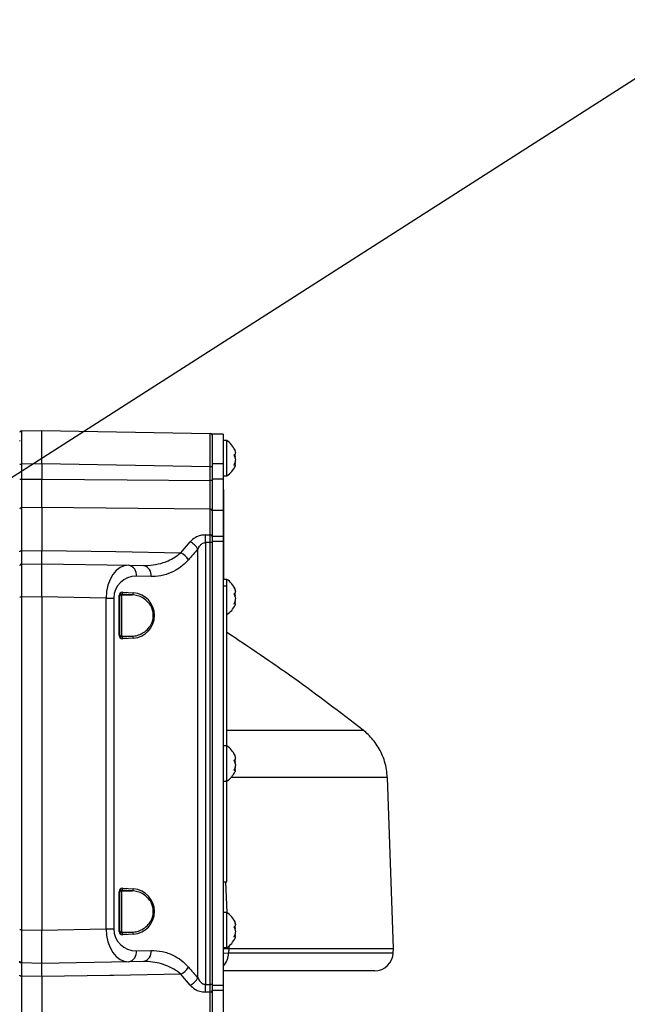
# Model space of a CAD drawing. Extents: x 0 to 16820, y 0 to 11880.
# Tile 54 of 84: x 8990 to 9155, y 6658 to 6924. Entities that reach past the tile are written whole.
import ezdxf

# ---------------------------------------------------------------- set-up
doc = ezdxf.new("R2010")
doc.units = 0
doc.header["$LTSCALE"] = 20
doc.layers.get('0').update_dxf_attribs({"linetype": 'CONTINUOUS'})
doc.styles.add('SLDTEXTSTYLE0', font='TXT', dxfattribs={"width": 0.605})
doc.dimstyles.new('SLDDIMSTYLE0', dxfattribs={"dimtxt": 100, "dimasz": 100, "dimexe": 0, "dimexo": 0.0625, "dimgap": 25, "dimtad": 1, "dimdec": 1, "dimrnd": 1e-09, "dimzin": 12, "dimtxsty": 'SLDTEXTSTYLE0', "dimsah": 1, "dimcen": 0, "dimazin": 3, "dimtfac": 1, "dimtofl": 0, "dimtmove": 0, "dimatfit": 3, "dimtolj": 1, "dimtzin": 12})
doc.dimstyles.new('SLDDIMSTYLE1', dxfattribs={"dimtxt": 100, "dimasz": 100, "dimexe": 0, "dimexo": 0.0625, "dimgap": 25, "dimtad": 1, "dimdec": 4, "dimlfac": 20, "dimzin": 12, "dimtxsty": 'SLDTEXTSTYLE0', "dimsah": 1, "dimcen": 0.09, "dimadec": 1, "dimazin": 3, "dimtfac": 1, "dimtofl": 0, "dimtmove": 0, "dimatfit": 3, "dimtolj": 1, "dimtzin": 12})

# ---------------------------------------------------------------- blocks, each defined once
blk = doc.blocks.new('_D')
at = {"color": 7, "linetype": 'CONTINUOUS'}
for q in [(10380.8, 9036.16), (8366, 6401.82)]:
    blk.add_line((9334.36, 7667.96), q, dxfattribs=at)
blk.add_solid([(9334.36, 7667.96), (9407.03, 7738.27), (9383.2, 7756.5)], dxfattribs=at)
at = {"color": 7, "linetype": 'CONTINUOUS', "insert": (10032.55, 8792.98), "char_height": 100, "attachment_point": 1, "rotation": 52.5905, "style": 'SLDTEXTSTYLE0'}
blk.add_mtext('R1594', dxfattribs=at)
blk = doc.blocks.new('_D_1')
at = {"color": 7, "linetype": 'CONTINUOUS'}
blk.add_line((11867.49, 8642.4), (8366, 6401.82), dxfattribs=at)
blk.add_solid([(11867.49, 8642.4), (11775.17, 8601.13), (11791.34, 8575.86)], dxfattribs=at)
at = {"color": 7, "linetype": 'CONTINUOUS', "insert": (9875.65, 7520.81), "char_height": 100, "attachment_point": 1, "rotation": 32.6149, "style": 'SLDTEXTSTYLE0'}
blk.add_mtext('R4157', dxfattribs=at)
blk = doc.blocks.new('_D_2')
at = {"color": 7, "linetype": 'CONTINUOUS'}
for p, q in [((4232.76, 7130.62), (3693.35, 7225.73)), ((8406, 6401.82), (13110.72, 6401.82))]:
    blk.add_line(p, q, dxfattribs=at)
blk.add_arc((8366, 6401.82), 4714.73, 0, 170, dxfattribs=at)
for points in [[(3722.9, 7220.52), (3756.05, 7316.05), (3726.56, 7321.58)], [(13080.72, 6401.82), (13094.66, 6501.97), (13064.66, 6501.66)]]:
    blk.add_solid(points, dxfattribs=at)
at = {"color": 7, "linetype": 'CONTINUOUS', "insert": (8646.6, 11239.4), "char_height": 100, "attachment_point": 1, "rotation": 355, "style": 'SLDTEXTSTYLE0'}
blk.add_mtext('170°', dxfattribs=at)

msp = doc.modelspace()

# ---------------------------------------------------------------- linework, layer by layer
at = {"color": 7, "linetype": 'CONTINUOUS'}
for p, q in [((8990.988226, 6812.7236365), (8996.4969469, 6812.8198086)), ((8996.4969469, 6803.8211761), (8996.4969469, 6812.8198086)), ((8996.4969469, 6812.8198086), (9042.0056297, 6812.0254277)), ((9045.4969121, 6811.8197916), (9042.4969507, 6811.8197916)), ((9042.4969507, 6811.8197916), (9042.4969507, 6803.8198052)), ((9045.4969121, 6811.8197916), (9045.4969121, 6803.8198052)), ((9046.4968992, 6810.0697993), (9045.4969121, 6810.0697993)), ((9046.4968992, 6804.3326138), (9046.4968992, 6810.0697993)), ((8996.4969469, 6803.8211761), (8996.4969469, 6799.6565698)), ((9042.4969507, 6803.8198052), (9042.4969507, 6799.6572851)), ((9045.4969121, 6803.8198052), (9045.4969121, 6799.6572851)), ((9046.4968992, 6800.5698024), (9046.4968992, 6804.3326138)), ((9048.6564351, 6803.5691677), (9048.4357787, 6803.5691677)), ((9042.4969507, 6799.6572851), (9042.4969507, 6791.2051676)), ((9045.4969121, 6800.5698024), (9046.4968992, 6800.5698024)), ((9045.4969121, 6799.6572851), (9045.4969121, 6791.2051676)), ((9045.4969121, 6796.819806), (9045.6969453, 6796.819806)), ((9045.6969453, 6772.8197871), (9045.6969453, 6796.819806)), ((8996.4969469, 6791.9739483), (8996.4969469, 6780.4192899)), ((9042.4969507, 6791.2051676), (9042.4969507, 6784.1991185)), ((9045.4969121, 6791.2051676), (9045.4969121, 6784.1991185)), ((9042.4969507, 6784.1991185), (9042.4969507, 6782.8198074)), ((9042.4969507, 6782.8198074), (9042.4969507, 6662.8198026)), ((9045.4969121, 6784.1991185), (9045.4969121, 6782.8198074)), ((9045.4969121, 6782.8198074), (9045.4969121, 6662.8198026)), ((8990.988226, 6776.7236529), (8996.4969469, 6776.8197952)), ((8996.4969469, 6767.8211628), (8996.4969469, 6776.8197952)), ((8996.4969469, 6776.8197952), (9019.9643089, 6776.4101623)), ((9019.9643089, 6776.4101623), (9023.944111, 6776.3406931)), ((9045.4969121, 6772.8197871), (9045.6969453, 6772.8197871)), ((9046.4968992, 6772.5698052), (9045.4969121, 6772.5698052)), ((9046.4968992, 6770.8197831), (9046.4968992, 6772.5698052)), ((9045.4969121, 6770.8197831), (9046.4968992, 6770.8197831)), ((9046.4968992, 6727.5697885), (9046.4968992, 6770.8197831)), ((8996.4969469, 6767.8211628), (8996.4969469, 6677.8184174)), ((9017.496915, 6768.1780754), (9017.496915, 6757.4615179)), ((9048.6564351, 6766.0691737), (9048.4357787, 6766.0691737)), ((9083.2522823, 6731.8396865), (9083.2391096, 6731.8395673)), ((9046.4968992, 6727.5697885), (9045.4969121, 6727.5697885)), ((9046.4968992, 6721.8326031), (9046.4968992, 6727.5697885)), ((9046.4968992, 6718.0697916), (9046.4968992, 6721.8326031)), ((9048.6564351, 6721.0691868), (9048.4357787, 6721.0691868)), ((9089.768262, 6719.0392612), (9089.7736264, 6719.039291)), ((9091.4604379, 6672.8197931), (9089.8463441, 6719.0418242)), ((9045.4969121, 6718.0697916), (9046.4968992, 6718.0697916)), ((9046.4968992, 6690.8197998), (9046.4968992, 6718.0697916)), ((9045.4969121, 6690.8197998), (9046.4968992, 6690.8197998)), ((9017.496915, 6688.1780921), (9017.496915, 6677.4615048)), ((9046.4968992, 6682.5698017), (9045.4969121, 6682.5698017)), ((9046.4968992, 6676.8326162), (9046.4968992, 6682.5698017)), ((8996.4969469, 6668.819785), (8996.4969469, 6677.8184174)), ((9017.9881765, 6677.0355104), (9020.8611799, 6677.2153972)), ((9046.4968992, 6673.0698048), (9046.4968992, 6676.8326162)), ((9048.6564351, 6676.0691701), (9048.4357787, 6676.0691701)), ((9045.4969121, 6673.0698048), (9046.4968992, 6673.0698048)), ((9045.4969121, 6672.8197931), (9047.003956, 6672.8197931)), ((9047.003956, 6672.8197931), (9091.4604379, 6672.8197931)), ((9091.4194299, 6671.6452836), (9091.4604379, 6672.8197931)), ((8996.4969469, 6668.819785), (8990.988226, 6668.9159571)), ((9019.9643089, 6669.2294179), (8996.4969469, 6668.819785)), ((9023.944111, 6669.2988871), (9019.9643089, 6669.2294179)), ((8996.4969469, 6665.2202903), (8996.4969469, 6653.6656319)), ((9086.4224745, 6666.8197809), (9045.4969121, 6666.8197809)), ((9042.4969507, 6662.8198026), (9042.4969507, 6661.4404915)), ((9045.4969121, 6662.8198026), (9045.4969121, 6661.4404915)), ((9042.4969507, 6661.4404915), (9042.4969507, 6654.4344424)), ((9045.4969121, 6661.4404915), (9045.4969121, 6654.4344424))]:
    msp.add_line(p, q, dxfattribs=at)
at = {"color": 8, "linetype": 'CONTINUOUS'}
for p, q in [((8990.496905, 6803.725004), (8990.988226, 6803.725004)), ((8996.4969469, 6803.8211761), (8990.988226, 6803.725004)), ((8990.988226, 6803.725004), (8990.988226, 6799.6115087)), ((9042.0056297, 6803.0267952), (8996.4969469, 6803.8211761)), ((9045.4969121, 6803.8198052), (9042.4969507, 6803.8198052)), ((9042.0056297, 6799.2835043), (9042.0056297, 6803.0267952)), ((9042.4969507, 6803.0267952), (9042.0056297, 6803.0267952)), ((8990.496905, 6799.6115087), (8990.988226, 6799.6115087)), ((9042.4969507, 6799.2835043), (9042.0056297, 6799.2835043)), ((9045.4969121, 6799.6572851), (9042.4969507, 6799.6572851)), ((8996.4969469, 6791.9739483), (8990.988226, 6791.9259964)), ((8990.988226, 6791.9259964), (8990.988226, 6780.3266047)), ((9042.0056297, 6784.5780252), (9042.0056297, 6791.5769516)), ((9045.4969121, 6791.2051676), (9042.4969507, 6791.2051676)), ((9034.0400053, 6779.7877191), (9036.5708781, 6782.7441989)), ((9040.7088114, 6784.5868765), (9042.0056297, 6784.5780252)), ((9040.7088114, 6782.5104891), (9040.7088114, 6663.1290911)), ((9042.4969507, 6782.5013994), (9042.0056297, 6782.5013994)), ((9042.0056297, 6663.1382106), (9042.0056297, 6782.5013994)), ((9045.4969121, 6784.1991185), (9042.4969507, 6784.1991185)), ((9045.4969121, 6782.8198074), (9042.4969507, 6782.8198074)), ((8990.988226, 6780.3266047), (8996.4969469, 6780.4192899)), ((9038.6398746, 6664.9082004), (9038.6398746, 6780.7313798)), ((9026.0130478, 6773.3411489), (9022.0333053, 6773.4106182)), ((9018.3330489, 6769.1023944), (9021.2059928, 6768.9225076)), ((8990.988226, 6767.7250205), (8990.496905, 6767.7250205)), ((8996.4969469, 6767.8211628), (8990.988226, 6767.7250205)), ((8990.988226, 6767.7250205), (8990.988226, 6677.9145895)), ((9013.8586475, 6767.518103), (8996.4969469, 6767.8211628)), ((9013.8586475, 6678.1214772), (9013.8586475, 6767.518103)), ((9013.8586475, 6767.518103), (9015.9276439, 6767.518103)), ((9015.9276439, 6767.518103), (9015.9276439, 6678.1214772)), ((9017.3504664, 6757.4615179), (9017.3504664, 6768.1780754)), ((9017.496915, 6768.1780754), (9017.3504664, 6768.1780754)), ((9017.9881765, 6768.6040698), (9017.9881765, 6768.3742045)), ((9020.8611799, 6768.424183), (9017.9881765, 6768.6040698)), ((9017.9881765, 6768.3742045), (9020.8611799, 6768.424183)), ((9017.9881765, 6768.3742045), (9017.9881765, 6757.2653888)), ((9017.496915, 6757.4615179), (9017.3504664, 6757.4615179)), ((9017.9881765, 6757.2653888), (9017.9881765, 6757.0355235)), ((9017.9881765, 6757.2653888), (9020.8611799, 6757.2154103)), ((9017.9881765, 6757.0355235), (9020.8611799, 6757.2154103)), ((9021.2059928, 6756.7170857), (9018.3330489, 6756.5371989)), ((9018.3330489, 6689.1024111), (9021.2059928, 6688.9224945)), ((9046.0660173, 6690.8197998), (9046.495886, 6682.5698017)), ((9017.3504664, 6677.4615048), (9017.3504664, 6688.1780921)), ((9017.496915, 6688.1780921), (9017.3504664, 6688.1780921)), ((9017.9881765, 6688.6040865), (9017.9881765, 6688.3741914)), ((9020.8611799, 6688.4241699), (9017.9881765, 6688.6040865)), ((9017.9881765, 6688.3741914), (9020.8611799, 6688.4241699)), ((9017.9881765, 6688.3741914), (9017.9881765, 6677.2654055)), ((8990.988226, 6677.9145895), (8990.496905, 6677.9145895)), ((8990.988226, 6677.9145895), (8996.4969469, 6677.8184174)), ((8996.4969469, 6677.8184174), (9013.8586475, 6678.1214772)), ((9013.8586475, 6678.1214772), (9015.9276439, 6678.1214772)), ((9017.496915, 6677.4615048), (9017.3504664, 6677.4615048)), ((9017.9881765, 6677.2654055), (9017.9881765, 6677.0355104)), ((9017.9881765, 6677.2654055), (9020.8611799, 6677.2153972)), ((9021.2059928, 6676.7170726), (9018.3330489, 6676.5371858)), ((9046.9650937, 6673.5647319), (9047.003956, 6672.8197931)), ((9022.0333053, 6672.228962), (9026.0130478, 6672.2984312)), ((9045.4969121, 6671.6108917), (9046.942742, 6671.6452836)), ((9047.003956, 6672.8197931), (9046.942742, 6671.6452836)), ((9046.942742, 6671.6452836), (9091.4194299, 6671.6452836)), ((8996.4969469, 6665.2202903), (8990.988226, 6665.3129755)), ((8990.988226, 6665.3129755), (8990.988226, 6653.7135838)), ((9036.5708781, 6662.8953813), (9034.0400053, 6665.8518611)), ((9042.4969507, 6663.1382106), (9042.0056297, 6663.1382106)), ((9045.4969121, 6662.8198026), (9042.4969507, 6662.8198026)), ((9042.0056297, 6661.0615848), (9040.7088114, 6661.0527037)), ((9042.0056297, 6654.0626286), (9042.0056297, 6661.0615848)), ((9045.4969121, 6661.4404915), (9042.4969507, 6661.4404915))]:
    msp.add_line(p, q, dxfattribs=at)
at = {"color": 8, "linetype": 'CONTINUOUS', "flags": 128}
for points in [[(8990.988226, 6799.6115087), (8993.4553815, 6799.6316849), (8996.4969469, 6799.6565698)], [(8996.4969469, 6799.6565698), (9019.5386721, 6799.4678913), (9042.0056297, 6799.2835043)], [(9042.0056297, 6791.5769516), (9022.5005461, 6791.7473613), (8996.4969469, 6791.9739483)], [(8990.496905, 6780.0068258), (8990.5063225, 6780.0685464), (8990.5341579, 6780.1279424), (8990.5793978, 6780.1827787), (8990.6403137, 6780.2309988), (8990.7146407, 6780.2708147), (8990.7995773, 6780.3006767), (8990.8919049, 6780.3195117), (8990.988226, 6780.3266047)], [(8996.4969469, 6780.4192899), (9016.4933516, 6780.0828813), (9034.0400053, 6779.7877191)], [(8990.988226, 6665.3129755), (8990.8919049, 6665.3200684), (8990.7995773, 6665.3389035), (8990.7146407, 6665.3687952), (8990.6403137, 6665.4085813), (8990.5793978, 6665.4568015), (8990.5341579, 6665.5116676), (8990.5063225, 6665.5710338), (8990.496905, 6665.6327544)], [(9034.0400053, 6665.8518611), (9015.9397436, 6665.5474006), (9014.823289, 6665.5286251), (8996.4969469, 6665.2202903)]]:
    msp.add_lwpolyline(points, dxfattribs=at)
at = {"color": 7, "linetype": 'CONTINUOUS'}
for centre, radius, start, end in [((8365.9969283, 6401.8197952), 4157, 190, 170), ((8365.9969283, 6401.8197952), 1594, 190, 170), ((8990.9969283, 6812.2237162), 0.5, 91, 180), ((9041.9969283, 6811.5255136), 0.5, 0, 89), ((9043.2027759, 6805.0549612), 6, 24.047192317, 56.699823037), ((9043.2027759, 6805.5846292), 6, 303.300176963, 336.042113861), ((8990.9969283, 6776.2237162), 0.5, 91, 179.999999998), ((9043.2027759, 6767.5549612), 6, 24.047192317, 56.699823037), ((9043.2027759, 6768.0846292), 6, 303.300176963, 336.042113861), ((9043.2027759, 6722.5549612), 6, 24.047192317, 56.699823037), ((9043.2027759, 6723.0846292), 6, 303.300176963, 336.042113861), ((9043.2027759, 6677.5549612), 6, 24.047192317, 56.699823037), ((9043.2027759, 6678.0846292), 6, 303.300176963, 336.042113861), ((9086.4224884, 6671.8197952), 5, 270, 358), ((8990.9969283, 6669.4158742), 0.5, 180, 269)]:
    msp.add_arc(centre, radius, start, end, dxfattribs=at)
at = {"color": 8, "linetype": 'CONTINUOUS'}
for centre, radius, start, end in [((8990.9437075, 6791.4766848), 0.4515117, 84.341511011, 171.717705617), ((9042.0497134, 6791.1272603), 0.4518469, 8.191113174, 95.598880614), ((9034.2201425, 6778.2580743), 5.0647085, 29.231608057, 62.345397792), ((8910.1578589, 6783.5486828), 130.5550805, 359.544370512, 0.455629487), ((9042.0646188, 6784.1399843), 0.441995, 12.002757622, 97.669648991), ((9031.6589191, 6775.1366239), 5.2251563, 31.608019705, 62.890232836), ((9019.3970757, 6773.8055635), 2.6656497, 351.479630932, 77.713885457), ((9023.376973, 6773.7362123), 2.6655141, 351.476627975, 77.715345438), ((9017.8579807, 6769.0626728), 0.4767259, 285.849053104, 4.779529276), ((9020.7311246, 6768.882632), 0.4765394, 285.837866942, 4.799983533), ((9017.9961514, 6767.8750311), 0.4992371, 90.915293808, 179.906013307), ((9017.9961514, 6757.7645623), 0.4992372, 180.097416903, 269.084702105), ((9017.8579807, 6756.5769205), 0.4767259, 355.220470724, 74.150946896), ((9020.7311246, 6756.7569613), 0.4765394, 355.200016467, 74.162133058), ((9017.8580219, 6689.062661), 0.4766873, 285.845230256, 4.783352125), ((9020.7310835, 6688.8826473), 0.476578, 285.841688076, 4.7961624), ((9017.9961341, 6687.875035), 0.4992198, 90.913342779, 179.904538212), ((9017.9960908, 6677.7645192), 0.4991765, 180.090573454, 269.091545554), ((9017.8580219, 6676.5769359), 0.4766873, 355.216647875, 74.154769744), ((9020.7311636, 6676.7569752), 0.4765029, 355.196392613, 74.165756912), ((9019.3970757, 6671.8340167), 2.6656497, 282.286114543, 8.520369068), ((9023.3769245, 6671.9034013), 2.6655571, 282.285520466, 8.52250612), ((9041.6363911, 6671.7087555), 5.3067304, 316.675244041, 359.314689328), ((9031.6587672, 6670.5031206), 5.2253717, 297.110428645, 328.391318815), ((9034.2200212, 6667.3816306), 5.0648752, 297.655162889, 330.767831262), ((8910.1576638, 6662.0908974), 130.5552756, 359.544371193, 0.455628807), ((9042.0646738, 6661.4995557), 0.4419329, 262.322083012, 348.000864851)]:
    msp.add_arc(centre, radius, start, end, dxfattribs=at)
for centre, major_axis, ratio, start_param, end_param in [((8990.9969283, 6803.7224214), (-0.0087261, 9.0012186), 0.0009691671, 0.0000159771, 1.5705077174), ((9041.9969283, 6803.0242188), (0.0087261, 9.0012186), 0.0009691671, 4.7126775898, 6.2831693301), ((9101.1376931, 6722.8197952), (85.2100595, 0), 0.9998476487, 2.3941888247, 2.438982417), ((8990.9969283, 6767.7224214), (-0.0087261, 9.0012186), 0.0009691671, 0.0000159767, 1.5705077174), ((9019.9138344, 6767.4096807), (-0.0376449, 9.0010745), 0.6727278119, 6.268629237, 7.8391209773), ((9022.0351548, 6767.4096807), (5.6431476, -2.395374), 0.9751955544, 1.9635715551, 3.5340632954), ((9018.3504817, 6768.097953), (-0.7071068, 0.7660323), 0.9230769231, 5.5152404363, 7.0685834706), ((9020.8237593, 6762.8197952), (6.1155983, 0), 0.9998476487, 4.774934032, 7.7914365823), ((9018.3504817, 6757.5416374), (0.7071068, 0.7660323), 0.9230769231, 2.3561944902, 3.9095375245), ((9018.3504817, 6688.097953), (-0.7071068, 0.7660323), 0.9230769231, 5.5152404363, 7.0685834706), ((9020.8237593, 6682.8197952), (6.1155983, 0), 0.9998476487, 4.774934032, 7.7914365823), ((8990.9969283, 6677.917169), (0.0087261, 9.0012186), 0.0009691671, 1.5710849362, 3.1415766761), ((9019.9138344, 6678.2299098), (0.0376449, 9.0010745), 0.6727278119, 1.5856569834, 3.1561487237), ((9022.0351548, 6678.2299098), (5.6431476, 2.395374), 0.9751955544, 2.7491220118, 4.3196137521), ((9018.3504817, 6677.5416374), (0.7071068, 0.7660323), 0.9230769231, 2.3561944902, 3.9095375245), ((9101.1376931, 6722.8197952), (85.2100595, 0), 0.9998476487, 3.8442028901, 3.8889964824)]:
    msp.add_ellipse(centre, major_axis=major_axis, ratio=ratio, start_param=start_param, end_param=end_param, dxfattribs=at)
at = {"color": 7, "linetype": 'CONTINUOUS'}
for centre, major_axis, ratio, start_param, end_param in [((8991.4469283, 6808.7697952), (0, -1.75), 0.7142857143, 3.8716399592, 4.0049057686), ((9017.9969283, 6768.097953), (-0.3570208, 0.4106288), 0.852477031, 5.5053842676, 7.0587273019), ((9017.9969283, 6757.5416374), (0.3570208, 0.4106288), 0.852477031, 2.3660506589, 3.9193936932), ((9017.9969283, 6688.097953), (-0.3570208, 0.4106288), 0.852477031, 5.5053842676, 7.0587273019), ((9017.9969283, 6677.5416374), (0.3570208, 0.4106288), 0.852477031, 2.3660506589, 3.9193936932)]:
    msp.add_ellipse(centre, major_axis=major_axis, ratio=ratio, start_param=start_param, end_param=end_param, dxfattribs=at)
for points, knots in [([(9048.39036, 6808.0097435), (9048.4939634, 6807.793107), (9048.7028207, 6807.3563827), (9048.8009008, 6806.7872274), (9048.7205951, 6806.3988205), (9048.5560661, 6806.2284966), (9048.4262174, 6806.1825075), (9048.39036, 6806.1698078)], [0, 0, 0, 0, 0.2469100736, 0.4977535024, 0.7104281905, 0.9200353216, 1, 1, 1, 1]), ([(9048.7110926, 6807.1218131), (9048.7377444, 6807.1378164), (9048.803708, 6807.1774245), (9048.7157602, 6807.4480534), (9048.556468, 6807.7539992), (9048.4263025, 6807.9544054), (9048.39036, 6808.0097435)], [0, 0, 0, 0, 0.2230907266, 0.5521519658, 0.8763358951, 1, 1, 1, 1]), ([(9048.39036, 6806.1698078), (9048.4939641, 6805.9971699), (9048.70282, 6805.6491484), (9048.8008941, 6804.9583419), (9048.7206205, 6804.2761617), (9048.5560248, 6803.7937842), (9048.426216, 6803.5477971), (9048.39036, 6803.4798501)], [0, 0, 0, 0, 0.2469088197, 0.4977447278, 0.7104308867, 0.9200147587, 1, 1, 1, 1]), ([(9048.7110926, 6805.3197859), (9048.736471, 6805.4514394), (9048.7992611, 6805.7771712), (9048.7625606, 6806.1763793), (9048.6876353, 6806.3912586), (9048.6823631, 6806.4063786)], [0, 0, 0, 0, 0.3867363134, 0.9568477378, 1, 1, 1, 1]), ([(9048.39036, 6803.4798501), (9048.4948317, 6803.5245291), (9048.705469, 6803.6146113), (9048.7909175, 6803.4830329), (9048.7628529, 6803.2968881), (9048.6878066, 6803.1567661), (9048.6826016, 6803.1470476)], [0, 0, 0, 0, 0.3399269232, 0.6853649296, 0.9781777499, 1, 1, 1, 1]), ([(9048.7110926, 6803.5177885), (9048.7364655, 6803.6324971), (9048.7992417, 6803.9163021), (9048.7626341, 6804.1528484), (9048.6876353, 6804.2279441), (9048.6823631, 6804.2332231)], [0, 0, 0, 0, 0.3867573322, 0.9568911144, 1, 1, 1, 1]), ([(8996.4969469, 6791.9739483), (8996.4969469, 6792.4347388), (8996.4969469, 6793.6644838), (8996.4969469, 6796.2914984), (8996.4969469, 6798.5348856), (8996.4969469, 6799.6565698)], [0, 0, 0, 0, 0.2305466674, 0.6152765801, 1, 1, 1, 1]), ([(9042.4969507, 6799.2835043), (9042.4969507, 6798.5670334), (9042.4969507, 6796.6767581), (9042.4969507, 6793.7150262), (9042.4969507, 6792.0327638), (9042.4969507, 6791.1916374)], [0, 0, 0, 0, 0.2338301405, 0.6169172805, 1, 1, 1, 1]), ([(9042.4969507, 6784.231901), (9042.4969507, 6783.9778813), (9042.4969507, 6783.4994269), (9042.4969507, 6782.8557787), (9042.4969507, 6782.5388368), (9042.4969507, 6782.5013994)], [0, 0, 0, 0, 0.499531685, 0.9408843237, 1, 1, 1, 1]), ([(8996.4969469, 6776.8197952), (8996.4969469, 6776.8614788), (8996.4969469, 6776.9727166), (8996.4969469, 6778.0489729), (8996.4969469, 6779.6291909), (8996.4969469, 6780.4192899)], [0, 0, 0, 0, 0.2305635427, 0.6152866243, 1, 1, 1, 1]), ([(9048.39036, 6770.5097495), (9048.493963, 6770.2931029), (9048.7028159, 6769.8563661), (9048.800902, 6769.2871991), (9048.7205928, 6768.8988314), (9048.5560661, 6768.728502), (9048.4262174, 6768.6825134), (9048.39036, 6768.6698137)], [0, 0, 0, 0, 0.2469178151, 0.4977605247, 0.7104290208, 0.9200355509, 1, 1, 1, 1]), ([(9048.7110926, 6769.6218191), (9048.7377508, 6769.6378083), (9048.8036952, 6769.6773608), (9048.7157347, 6769.9480932), (9048.5564711, 6770.2540014), (9048.4263026, 6770.4544115), (9048.39036, 6770.5097495)], [0, 0, 0, 0, 0.2232071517, 0.5521483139, 0.8763374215, 1, 1, 1, 1]), ([(9048.7110926, 6767.8197919), (9048.7364673, 6767.9514341), (9048.7992527, 6768.2771593), (9048.762604, 6768.6763832), (9048.6876353, 6768.8912447), (9048.6823631, 6768.9063548)], [0, 0, 0, 0, 0.386720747, 0.9568714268, 1, 1, 1, 1]), ([(9048.39036, 6768.6698137), (9048.4939632, 6768.4971641), (9048.7028106, 6768.1491303), (9048.8009002, 6767.4583509), (9048.7206039, 6766.7761242), (9048.5560635, 6766.2938716), (9048.4262173, 6766.0478074), (9048.39036, 6765.9798561)], [0, 0, 0, 0, 0.24691918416, 0.49774910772, 0.71043792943, 0.92003671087, 1, 1, 1, 1]), ([(9048.39036, 6765.9798561), (9048.4948317, 6766.024535), (9048.705469, 6766.1146172), (9048.7909175, 6765.9830389), (9048.7628529, 6765.7968941), (9048.6878066, 6765.6567721), (9048.6826016, 6765.6470536)], [0, 0, 0, 0, 0.3399269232, 0.6853649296, 0.9781777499, 1, 1, 1, 1]), ([(9048.7009598, 6765.9612595), (9048.7311208, 6766.0956614), (9048.7993389, 6766.3996512), (9048.7626896, 6766.6528502), (9048.6876376, 6766.7279512), (9048.6823631, 6766.733229)], [0, 0, 0, 0, 0.4242366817, 0.959537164, 1, 1, 1, 1]), ([(9083.2724882, 6731.8666874), (9077.0780749, 6736.6130568), (9065.0707432, 6745.8134812), (9052.4882866, 6754.2093038), (9046.3969423, 6758.2738398)], [0, 0, 0, 0, 0.5158859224, 1, 1, 1, 1]), ([(9089.8114754, 6719.0433739), (9089.7634003, 6719.7618682), (9089.6658655, 6721.2195493), (9089.1544871, 6723.3422603), (9088.4093293, 6725.3594652), (9087.4462569, 6727.2031088), (9086.313451, 6728.8641321), (9085.0328882, 6730.3156005), (9084.0045981, 6731.3065097), (9083.3752414, 6731.7615692), (9083.2489444, 6731.8528889)], [0, 0, 0, 0, 0.1451138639, 0.2944070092, 0.4386902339, 0.5782369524, 0.7131346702, 0.8433116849, 0.9685563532, 1, 1, 1, 1]), ([(9048.39036, 6725.5097626), (9048.4939621, 6725.2931226), (9048.7028011, 6724.856424), (9048.8009052, 6724.2872014), (9048.7205897, 6723.898863), (9048.5560704, 6723.7284608), (9048.4262176, 6723.6825145), (9048.39036, 6723.6698268)], [0, 0, 0, 0, 0.2469386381, 0.4977738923, 0.7104360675, 0.9200396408, 1, 1, 1, 1]), ([(9048.7110926, 6724.6218024), (9048.7377506, 6724.637803), (9048.8036942, 6724.6773834), (9048.7157411, 6724.9481118), (9048.5564586, 6725.2539788), (9048.4263022, 6725.4544133), (9048.39036, 6725.5097626)], [0, 0, 0, 0, 0.2232087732, 0.5521487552, 0.8763275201, 1, 1, 1, 1]), ([(9048.39036, 6723.6698268), (9048.4939638, 6723.4971687), (9048.7028278, 6723.1490921), (9048.8008977, 6722.4583953), (9048.7206025, 6721.776134), (9048.5560481, 6721.2937973), (9048.4262168, 6721.0478069), (9048.39036, 6720.9798692)], [0, 0, 0, 0, 0.24690663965, 0.49776061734, 0.71042887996, 0.92002622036, 1, 1, 1, 1]), ([(9048.7110926, 6722.819805), (9048.7364627, 6722.9514653), (9048.7992438, 6723.2772726), (9048.7626572, 6723.6762364), (9048.6876353, 6723.8912573), (9048.6823631, 6723.9063679)], [0, 0, 0, 0, 0.3866878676, 0.9568994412, 1, 1, 1, 1]), ([(9048.39036, 6720.9798692), (9048.4948296, 6721.0245464), (9048.7053987, 6721.1145976), (9048.7909264, 6720.9829766), (9048.7628773, 6720.7969241), (9048.6878066, 6720.6567554), (9048.6826016, 6720.6470369)], [0, 0, 0, 0, 0.3399935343, 0.6852910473, 0.9781797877, 1, 1, 1, 1]), ([(9048.7009598, 6720.9612726), (9048.7311222, 6721.09564), (9048.7993347, 6721.3995127), (9048.7626847, 6721.6529977), (9048.6876376, 6721.7279449), (9048.6823631, 6721.7332123)], [0, 0, 0, 0, 0.4242919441, 0.9595383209, 1, 1, 1, 1]), ([(9048.39036, 6680.5097459), (9048.493963, 6680.2930971), (9048.7028126, 6679.8563623), (9048.8009021, 6679.2872291), (9048.7205946, 6678.8988219), (9048.5560662, 6678.728499), (9048.4262175, 6678.6825099), (9048.39036, 6678.6698101)], [0, 0, 0, 0, 0.2469183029, 0.4977539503, 0.7104284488, 0.9200353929, 1, 1, 1, 1]), ([(9048.7110926, 6679.6218155), (9048.7377505, 6679.6378029), (9048.803695, 6679.6773513), (9048.7157399, 6679.9481313), (9048.5564679, 6680.2539989), (9048.4263025, 6680.4544073), (9048.39036, 6680.5097459)], [0, 0, 0, 0, 0.2232077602, 0.5521562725, 0.8763370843, 1, 1, 1, 1]), ([(9048.39036, 6678.6698101), (9048.4939636, 6678.4971714), (9048.7028188, 6678.1491482), (9048.8008988, 6677.4583541), (9048.7206045, 6676.7761213), (9048.5560635, 6676.293868), (9048.4262173, 6676.0478038), (9048.39036, 6675.9798525)], [0, 0, 0, 0, 0.24691145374, 0.49775003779, 0.71043846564, 0.92003685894, 1, 1, 1, 1]), ([(9048.7110926, 6677.8197883), (9048.736471, 6677.9514418), (9048.7992611, 6678.2771736), (9048.7625606, 6678.6763817), (9048.6876353, 6678.891261), (9048.6823631, 6678.906381)], [0, 0, 0, 0, 0.3867363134, 0.9568477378, 1, 1, 1, 1]), ([(9048.39036, 6675.9798525), (9048.4948317, 6676.0245314), (9048.705469, 6676.1146136), (9048.7909175, 6675.9830353), (9048.7628529, 6675.7968905), (9048.6878066, 6675.6567685), (9048.6826016, 6675.64705)], [0, 0, 0, 0, 0.3399269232, 0.6853649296, 0.9781777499, 1, 1, 1, 1]), ([(9048.7009598, 6675.9612559), (9048.7311208, 6676.0956578), (9048.7993389, 6676.3996476), (9048.7626896, 6676.6528466), (9048.6876376, 6676.7279476), (9048.6823631, 6676.7332254)], [0, 0, 0, 0, 0.4242366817, 0.959537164, 1, 1, 1, 1]), ([(8990.496905, 6668.9995228), (8990.496905, 6669.0722479), (8990.496905, 6669.4199579), (8990.496905, 6669.4176703), (8990.496905, 6669.4158612)], [0, 0, 0, 0, 0.2091543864, 1, 1, 1, 1]), ([(8996.4969469, 6665.2202903), (8996.4969469, 6665.7083605), (8996.4969469, 6667.0108093), (8996.4969469, 6668.4833864), (8996.4969469, 6668.7076524), (8996.4969469, 6668.819785)], [0, 0, 0, 0, 0.2305675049, 0.6152851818, 1, 1, 1, 1]), ([(9042.4969507, 6663.1382106), (9042.4969507, 6662.8199427), (9042.4969507, 6662.2204687), (9042.4969507, 6661.6670223), (9042.4969507, 6661.4350863), (9042.4969507, 6661.4076792)], [0, 0, 0, 0, 0.4995132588, 0.9408591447, 1, 1, 1, 1])]:
    msp.add_open_spline(points, degree=3, knots=knots, dxfattribs=at)
at = {"color": 8, "linetype": 'CONTINUOUS'}
for points, knots in [([(8990.988226, 6799.6115087), (8990.9879819, 6798.9384584), (8990.9873312, 6797.1448083), (8990.9871937, 6794.9192338), (8990.9875754, 6793.0762042), (8990.9880067, 6792.3138322), (8990.988226, 6791.9259964)], [0, 0, 0, 0, 0.23063613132, 0.61463531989, 0.80395632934, 1, 1, 1, 1]), ([(9042.0056297, 6791.5769516), (9042.0060166, 6792.3774538), (9042.0067906, 6793.9784193), (9042.0064533, 6796.4683119), (9042.0060809, 6798.2482872), (9042.0057825, 6798.9329223), (9042.0056297, 6799.2835043)], [0, 0, 0, 0, 0.3829756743, 0.7659326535, 0.8801408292, 1, 1, 1, 1]), ([(9040.7088114, 6784.5868765), (9040.2406157, 6784.5539433), (9039.2285005, 6784.4827504), (9037.7332026, 6783.8450136), (9036.9856814, 6783.1370509), (9036.5708781, 6782.7441989)], [0, 0, 0, 0, 0.27700176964, 0.59880463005, 1, 1, 1, 1]), ([(9038.6398746, 6780.7313798), (9038.8363689, 6781.1033446), (9039.1688991, 6781.732826), (9039.8616934, 6782.3172811), (9040.388527, 6782.4987424), (9040.6286634, 6782.5075496), (9040.7088114, 6782.5104891)], [0, 0, 0, 0, 0.4500322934, 0.7615963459, 0.9204303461, 1, 1, 1, 1]), ([(9042.0056297, 6782.5013994), (9041.6666369, 6782.5037703), (9041.2343616, 6782.5067937), (9040.8020926, 6782.5098332), (9040.7088114, 6782.5104891)], [0, 0, 0, 0, 0.7842057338, 1, 1, 1, 1]), ([(9042.0056297, 6782.5013994), (9042.0056908, 6782.5463225), (9042.0062085, 6782.9266646), (9042.00658, 6783.6989677), (9042.0059592, 6784.2731749), (9042.0056297, 6784.5780252)], [0, 0, 0, 0, 0.0591124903, 0.5004767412, 1, 1, 1, 1]), ([(8990.988226, 6780.3266047), (8990.9879819, 6779.834929), (8990.9873313, 6778.5246746), (8990.9871937, 6777.3962429), (8990.9875754, 6776.8076727), (8990.9880067, 6776.7519824), (8990.988226, 6776.7236529)], [0, 0, 0, 0, 0.2306445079, 0.6146388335, 0.8039676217, 1, 1, 1, 1]), ([(9023.944111, 6776.3406931), (9024.3511329, 6776.3424321), (9025.6767517, 6776.3480956), (9027.9337597, 6776.6620334), (9030.3512929, 6777.4348331), (9032.4175468, 6778.4760703), (9033.4956809, 6779.3476693), (9034.0400053, 6779.7877191)], [0, 0, 0, 0, 0.1149184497, 0.3742748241, 0.6387918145, 0.8176345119, 1, 1, 1, 1]), ([(9036.1089421, 6777.8751551), (9035.5838535, 6777.3192133), (9034.5199085, 6776.1927532), (9032.4762222, 6774.8300991), (9030.0378749, 6773.7913884), (9027.7723309, 6773.360223), (9026.4194305, 6773.3455549), (9026.0130478, 6773.3411489)], [0, 0, 0, 0, 0.1818419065, 0.3684516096, 0.6241347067, 0.8870980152, 1, 1, 1, 1]), ([(9020.8611799, 6757.2154103), (9021.1064496, 6757.2374042), (9021.8122494, 6757.3006949), (9022.9761493, 6757.6345827), (9024.3254392, 6758.3621416), (9025.4909494, 6759.4651537), (9026.2784075, 6760.8425066), (9026.6280888, 6762.2751197), (9026.5860066, 6763.6461359), (9026.1704557, 6765.043546), (9025.2524374, 6766.4930191), (9023.8927194, 6767.5747443), (9022.3473436, 6768.2437208), (9021.3621142, 6768.3633554), (9020.8611799, 6768.424183)], [0, 0, 0, 0, 0.04770379, 0.1372746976, 0.2297189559, 0.3282430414, 0.4096233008, 0.4747291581, 0.5400431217, 0.6013838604, 0.6870375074, 0.8084530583, 0.9026090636, 1, 1, 1, 1]), ([(9046.3969423, 6731.8230568), (9048.0002025, 6731.823536), (9051.929767, 6731.8247106), (9057.2591507, 6731.8269945), (9062.5351315, 6731.8302496), (9067.0361456, 6731.8320707), (9071.1793763, 6731.8279561), (9075.0101061, 6731.8221864), (9078.3515118, 6731.8222274), (9081.0153984, 6731.8379003), (9082.6853725, 6731.8382483), (9083.4219014, 6731.8407498), (9083.273878, 6731.8398219), (9083.2522823, 6731.8396865)], [0, 0, 0, 0, 0.0669426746, 0.1640753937, 0.2515599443, 0.3392137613, 0.4246518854, 0.5231209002, 0.6325185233, 0.7422498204, 0.8607567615, 0.9796852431, 1, 1, 1, 1]), ([(9089.7736264, 6719.039291), (9089.7937996, 6719.0394058), (9089.9384704, 6719.0402289), (9089.275498, 6719.0373272), (9087.7429435, 6719.0330887), (9085.1778128, 6719.0285133), (9081.7041936, 6719.0256784), (9077.2947424, 6719.028525), (9071.9403344, 6719.0317778), (9065.6859581, 6719.0298677), (9058.4858322, 6719.0269081), (9052.4222633, 6719.0239948), (9048.4915147, 6719.0237851), (9047.5361658, 6719.0237342)], [0, 0, 0, 0, 0.01708118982, 0.12249681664, 0.22808076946, 0.33366509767, 0.43908047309, 0.54416513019, 0.64931060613, 0.75478783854, 0.86043389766, 0.96607915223, 1, 1, 1, 1]), ([(9020.8611799, 6677.2153972), (9021.1064497, 6677.2373911), (9021.8122495, 6677.3006816), (9022.9761484, 6677.6345712), (9024.3254468, 6678.3621241), (9025.4909432, 6679.465172), (9026.2784085, 6680.8425222), (9026.6280877, 6682.2751363), (9026.5860103, 6683.6461445), (9026.1704486, 6685.0435399), (9025.2524328, 6686.493002), (9023.8927305, 6687.5747768), (9022.3473387, 6688.2436975), (9021.3621133, 6688.3633388), (9020.8611799, 6688.4241699)], [0, 0, 0, 0, 0.0477037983, 0.1372747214, 0.2297189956, 0.3282439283, 0.4096242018, 0.4747300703, 0.5400440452, 0.6013834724, 0.6870371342, 0.808453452, 0.9026090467, 1, 1, 1, 1]), ([(9026.0130478, 6672.2984312), (9027.0220272, 6672.2505723), (9029.0703048, 6672.1534163), (9031.8102209, 6671.1582931), (9034.2134951, 6669.7291953), (9035.4708749, 6668.4258287), (9036.1089421, 6667.7644251)], [0, 0, 0, 0, 0.2798779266, 0.5681658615, 0.7808623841, 1, 1, 1, 1]), ([(8990.988226, 6668.9159571), (8990.9879819, 6668.8758392), (8990.9873312, 6668.7689232), (8990.9871937, 6667.8583772), (8990.9875754, 6666.5639004), (8990.9880067, 6665.7347635), (8990.988226, 6665.3129755)], [0, 0, 0, 0, 0.2306288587, 0.6146359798, 0.8039625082, 1, 1, 1, 1]), ([(9034.0400053, 6665.8518611), (9033.412473, 6666.3504707), (9032.1385426, 6667.36268), (9029.9514888, 6668.356735), (9027.6172205, 6669.0260669), (9025.5832622, 6669.2920069), (9024.3531154, 6669.2971703), (9023.944111, 6669.2988871)], [0, 0, 0, 0, 0.2090844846, 0.424454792, 0.6526505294, 0.8845117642, 1, 1, 1, 1]), ([(9036.5708781, 6662.8953813), (9036.9649527, 6662.5198475), (9037.6770532, 6661.8412506), (9039.1441787, 6661.1759705), (9040.1878573, 6661.0937462), (9040.7088114, 6661.0527037)], [0, 0, 0, 0, 0.3829502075, 0.6919984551, 1, 1, 1, 1]), ([(9038.6398746, 6664.9082004), (9038.8271768, 6664.5518098), (9039.1460893, 6663.9449971), (9039.7659049, 6663.3979981), (9040.2821376, 6663.1642257), (9040.5517436, 6663.1420249), (9040.7088114, 6663.1290911)], [0, 0, 0, 0, 0.4307288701, 0.7333857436, 0.8446751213, 1, 1, 1, 1]), ([(9040.7088114, 6663.1290911), (9040.8020926, 6663.1297467), (9041.2343616, 6663.1327848), (9041.6666369, 6663.1358258), (9042.0056297, 6663.1382106)], [0, 0, 0, 0, 0.2157942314, 1, 1, 1, 1]), ([(9042.0056297, 6661.0615848), (9042.0056908, 6661.0944724), (9042.0062081, 6661.3727061), (9042.0065802, 6662.0370088), (9042.0059593, 6662.7563048), (9042.0056297, 6663.1382106)], [0, 0, 0, 0, 0.059155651, 0.5004644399, 1, 1, 1, 1])]:
    msp.add_open_spline(points, degree=3, knots=knots, dxfattribs=at)

# ---------------------------------------------------------------- dimensions: what is measured, and where the dimension line sits
at = {"color": 7, "linetype": 'CONTINUOUS'}
dim = msp.add_angular_dim_2l(base=(8776.9122976, 11098.6039576), line1=((7345.1676267, 6401.8197952), (8365.9969283, 6401.8197952)), line2=((4272.1510991, 7123.6752698), (6796.21337, 6678.6149904)), dimstyle='SLDDIMSTYLE1', dxfattribs=at)
dim.commit()
dim.dimension.update_dxf_attribs({"geometry": '_D_2', "text_midpoint": (8776.9122976, 11098.6039576), "dimtype": 162})
for mpoint, picture, middle in [((9334.3644854, 7667.9557573), '_D', (10258.4359328, 8876.1747058)), ((11867.4903821, 8642.3984244), '_D_1', (10116.7438552, 7522.1093098))]:
    dim = msp.add_radius_dim(center=(8365.9969283, 6401.8197952), mpoint=mpoint, dimstyle='SLDDIMSTYLE0', dxfattribs=at)
    dim.commit()
    dim.dimension.update_dxf_attribs({"geometry": picture, "text_midpoint": middle, "dimtype": 164})

doc.saveas('drawing.dxf')
